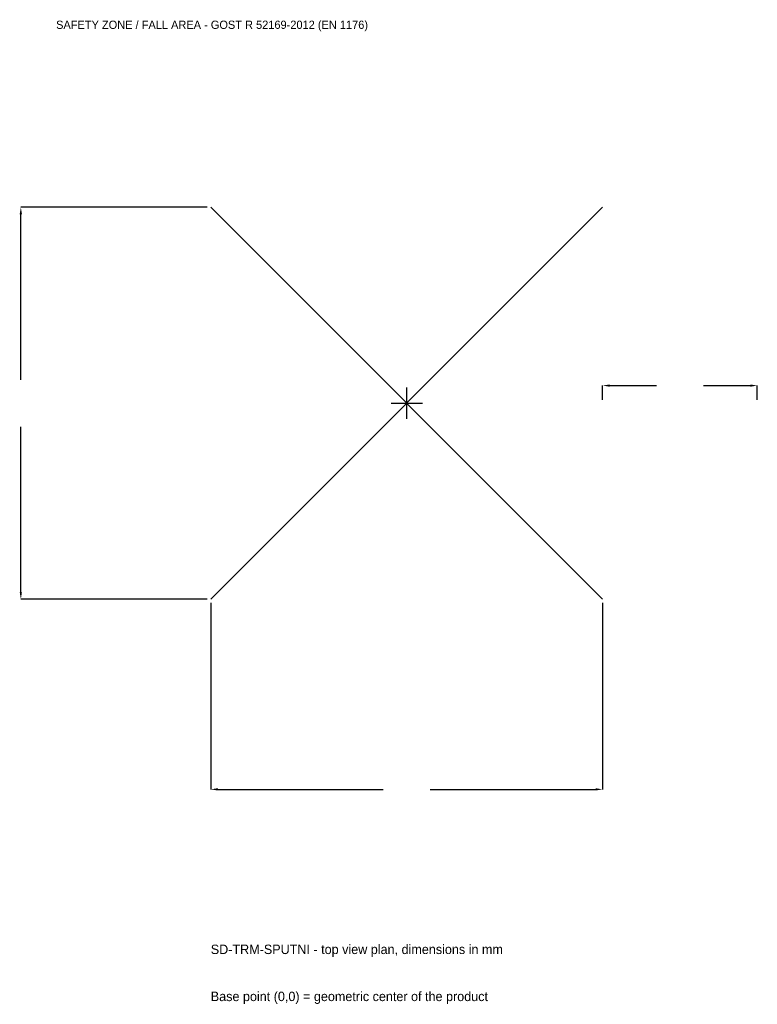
# Model space of a CAD drawing. Extents: x -3753 to 3400, y -5825 to 3717.
import ezdxf

# ---------------------------------------------------------------- set-up
doc = ezdxf.new("R2010")
doc.units = 0
for name, color, linetype in [('GP_MAF_zona_bezopasnosti', 1, 'Continuous'), ('ZSK_DANNYE', 3, 'Continuous'), ('ZSK_KONTUR', 7, 'Continuous'), ('ZSK_RAZMERY', 8, 'Continuous')]:
    doc.layers.add(name, color=color, linetype=linetype)
doc.dimstyles.new('ORION', dxfattribs={"dimtxt": 114, "dimasz": 68.4, "dimexe": 1.25, "dimexo": 34.2, "dimtad": 1, "dimcen": 2.5, "dimazin": 3, "dimtfac": 1, "dimtmove": 0, "dimatfit": 3})

# ---------------------------------------------------------------- blocks, each defined once
blk = doc.blocks.new('_CLOSEDFILLED')
at = {"color": 0, "linetype": 'BYBLOCK'}
blk.add_solid([(-1, 0.16), (0, 0), (-1, -0.16)], dxfattribs=at)
blk = doc.blocks.new('*D1')
for p, q in [((-1900, -1934.2), (-1900, -3742)), ((1900, -1934.2), (1900, -3742)), ((-1831.6, -3742), (-228, -3742)), ((228, -3742), (1831.6, -3742))]:
    blk.add_line(p, q)
at = {"layer": 'Defpoints'}
for p in [(-1900, -1900), (1900, -1900), (-1900, -3742)]:
    blk.add_point(p, dxfattribs=at)
at = {"layer": 'ZSK_RAZMERY', "xscale": 68.39999999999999, "yscale": 68.39999999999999, "rotation": 180}
blk.add_blockref('_CLOSEDFILLED', (-1900, -3742), dxfattribs=at)
at = {"layer": 'ZSK_RAZMERY', "xscale": 68.39999999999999, "yscale": 68.39999999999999}
blk.add_blockref('_CLOSEDFILLED', (1900, -3742), dxfattribs=at)
blk = doc.blocks.new('*D2')
for p, q in [((-1934.2, 1900), (-3742, 1900)), ((-3742, 228), (-3742, 1831.6)), ((-3742, -1831.6), (-3742, -228)), ((-1934.2, -1900), (-3742, -1900))]:
    blk.add_line(p, q)
at = {"layer": 'Defpoints'}
for p in [(-1900, 1900), (-3742, -1900), (-1900, -1900)]:
    blk.add_point(p, dxfattribs=at)
at = {"layer": 'ZSK_RAZMERY', "xscale": 68.39999999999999, "yscale": 68.39999999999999}
for p, rotation in [((-3742, 1900), 90), ((-3742, -1900), 270)]:
    blk.add_blockref('_CLOSEDFILLED', p, dxfattribs=dict(at, rotation=rotation))
blk = doc.blocks.new('*D3')
for p, q in [((1900, 34.2), (1900, 171)), ((1968.4, 171), (2422, 171)), ((2878, 171), (3331.6, 171)), ((3400, 34.2), (3400, 171))]:
    blk.add_line(p, q)
at = {"layer": 'Defpoints'}
for p in [(1900, 171), (1900, 0), (3400, 0)]:
    blk.add_point(p, dxfattribs=at)
at = {"layer": 'ZSK_RAZMERY', "xscale": 68.39999999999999, "yscale": 68.39999999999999, "rotation": 180}
blk.add_blockref('_CLOSEDFILLED', (1900, 171), dxfattribs=at)
at = {"layer": 'ZSK_RAZMERY', "xscale": 68.39999999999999, "yscale": 68.39999999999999}
blk.add_blockref('_CLOSEDFILLED', (3400, 171), dxfattribs=at)
blk = doc.blocks.new('B1')
at = {"layer": 'ZSK_KONTUR'}
for p, q in [((-1900, -1900), (1900, 1900)), ((-1900, 1900), (1900, -1900))]:
    blk.add_line(p, q, dxfattribs=at)
at = {"layer": 'ZSK_RAZMERY'}
for p, q in [((0, -152), (0, 152)), ((-152, 0), (152, 0))]:
    blk.add_line(p, q, dxfattribs=at)
at = {"layer": 'GP_MAF_zona_bezopasnosti', "color": 1}
blk.add_text('SAFETY ZONE / FALL AREA - GOST R 52169-2012 (EN 1176)', height=79.8, dxfattribs=at).set_placement((-3400, 3628))
at = {"layer": 'ZSK_RAZMERY'}
dim = blk.add_linear_dim(base=(-3742, -1900), p1=(-1900, -1900), p2=(-1900, 1900), angle=90, dimstyle='ORION', dxfattribs=at)
dim.commit()
dim.dimension.update_dxf_attribs({"geometry": '*D2', "text_midpoint": (-3742, 0)})
for base, p1, p2, picture, middle in [((1900, 171), (1900, 0), (3400, 0), '*D3', (2650, 171)), ((-1900, -3742), (-1900, -1900), (1900, -1900), '*D1', (0, -3742))]:
    dim = blk.add_linear_dim(base=base, p1=p1, p2=p2, dimstyle='ORION', dxfattribs=at)
    dim.commit()
    dim.dimension.update_dxf_attribs({"geometry": picture, "text_midpoint": middle})

msp = doc.modelspace()

# ---------------------------------------------------------------- block references
msp.add_blockref('B1', (0, 0))

# ---------------------------------------------------------------- texts
at = {"layer": 'ZSK_DANNYE', "color": 3}
msp.add_text('SD-TRM-SPUTNI - top view plan, dimensions in mm', height=91.2, dxfattribs=at).set_placement((-1900, -5338))
at = {"layer": 'ZSK_DANNYE', "color": 7}
msp.add_text('Base point (0,0) = geometric center of the product', height=91.2, dxfattribs=at).set_placement((-1900, -5794))

doc.saveas('drawing.dxf')
